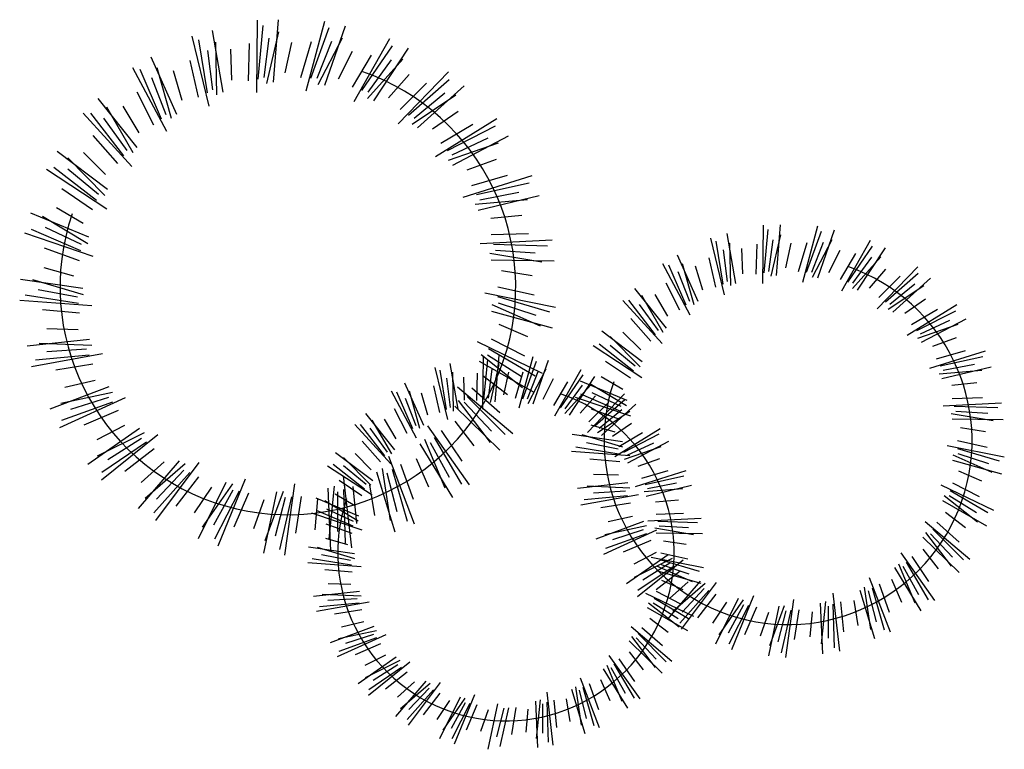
# Model space of a CAD drawing. Extents: x 20.41 to 27.17, y 9.68 to 14.69.
import ezdxf

# ---------------------------------------------------------------- set-up
doc = ezdxf.new("R2010")
doc.units = 0
doc.header["$MEASUREMENT"] = 0
doc.layers.get('0').update_dxf_attribs({"linetype": 'CONTINUOUS'})
doc.layers.add('DIBUJO', color=5, linetype='CONTINUOUS')

# ---------------------------------------------------------------- blocks, each defined once
blk = doc.blocks.new('ARBOL2')
for p, q in [((-1.7118, 3.1631), (-1.7061, 3.6595)), ((-1.5963, 3.2326), (-1.5613, 3.6629)), ((-1.3728, 3.1744), (-1.2438, 3.6538)), ((-1.9428, 3.1639), (-2.0159, 3.5894)), ((-1.702, 3.2548), (-1.6666, 3.6239)), ((-1.3405, 3.2608), (-1.2144, 3.6094)), ((-1.2436, 3.213), (-1.1027, 3.621)), ((-2.0374, 3.0678), (-2.1554, 3.5501)), ((-2.0507, 3.1591), (-2.1082, 3.5254)), ((-1.6598, 3.2656), (-1.6253, 3.5367)), ((-1.6414, 3.2254), (-1.559, 3.5783)), ((-1.289, 3.2172), (-1.1215, 3.5385)), ((-1.0416, 3.101), (-0.7974, 3.5333)), ((-2.0125, 3.18), (-2.0466, 3.4513)), ((-1.9846, 3.1457), (-1.9927, 3.508)), ((-1.8824, 3.2471), (-1.8898, 3.4606)), ((-1.8824, 3.2471), (-1.8898, 3.4606)), ((-1.8824, 3.2471), (-1.8898, 3.4606)), ((-1.7688, 3.2436), (-1.7606, 3.4993)), ((-1.7688, 3.2436), (-1.7606, 3.4993)), ((-1.7688, 3.2436), (-1.7606, 3.4993)), ((-1.7688, 3.2436), (-1.7606, 3.4993)), ((-1.5171, 3.2981), (-1.4712, 3.5068)), ((-1.5171, 3.2981), (-1.4712, 3.5068)), ((-1.5171, 3.2981), (-1.4712, 3.5068)), ((-1.4079, 3.2665), (-1.3365, 3.5121)), ((-1.4079, 3.2665), (-1.3365, 3.5121)), ((-1.4079, 3.2665), (-1.3365, 3.5121)), ((-1.4079, 3.2665), (-1.3365, 3.5121)), ((-1.2969, 3.2607), (-1.1961, 3.5148)), ((-0.9888, 3.1766), (-0.78, 3.483)), ((-0.9068, 3.1063), (-0.6689, 3.4664)), ((-2.2614, 3.0112), (-2.4379, 3.4051)), ((-1.1506, 3.2568), (-1.0542, 3.4475)), ((-1.1506, 3.2568), (-1.0542, 3.4475)), ((-1.1506, 3.2568), (-1.0542, 3.4475)), ((-1.0527, 3.1989), (-0.9224, 3.4191)), ((-1.0527, 3.1989), (-0.9224, 3.4191)), ((-1.0527, 3.1989), (-0.9224, 3.4191)), ((-1.0527, 3.1989), (-0.9224, 3.4191)), ((-0.9498, 3.1216), (-0.7077, 3.3912)), ((-0.9466, 3.1657), (-0.7858, 3.3867)), ((-2.3291, 2.8946), (-2.5633, 3.3324)), ((-2.3647, 2.9797), (-2.5115, 3.3202)), ((-2.2973, 2.9832), (-2.3952, 3.3321)), ((-2.1126, 3.1316), (-2.1683, 3.3813)), ((-2.1126, 3.1316), (-2.1683, 3.3813)), ((-2.1126, 3.1316), (-2.1683, 3.3813)), ((-2.1126, 3.1316), (-2.1683, 3.3813)), ((-2.3329, 3.0095), (-2.4333, 3.2637)), ((-2.2235, 3.1068), (-2.2838, 3.3118)), ((-2.2235, 3.1068), (-2.2838, 3.3118)), ((-2.2235, 3.1068), (-2.2838, 3.3118)), ((-0.8059, 3.1255), (-0.6651, 3.2863)), ((-0.8059, 3.1255), (-0.6651, 3.2863)), ((-0.8059, 3.1255), (-0.6651, 3.2863)), ((-0.7391, 2.9475), (-0.3951, 3.3055)), ((-0.6691, 3.0077), (-0.3907, 3.2525)), ((-0.7255, 3.0451), (-0.5445, 3.226)), ((-0.7255, 3.0451), (-0.5445, 3.226)), ((-0.7255, 3.0451), (-0.5445, 3.226)), ((-0.7255, 3.0451), (-0.5445, 3.226)), ((-0.6072, 2.9191), (-0.2872, 3.2088)), ((-2.5319, 2.7841), (-2.8009, 3.1217)), ((-2.4177, 2.9377), (-2.5338, 3.1657)), ((-2.4177, 2.9377), (-2.5338, 3.1657)), ((-2.4177, 2.9377), (-2.5338, 3.1657)), ((-2.4177, 2.9377), (-2.5338, 3.1657)), ((-0.645, 2.9447), (-0.3434, 3.1456)), ((-0.631, 2.9866), (-0.4202, 3.1607)), ((-2.5598, 2.748), (-2.7414, 3.0616)), ((-2.519, 2.8861), (-2.6284, 3.0696)), ((-2.519, 2.8861), (-2.6284, 3.0696)), ((-2.519, 2.8861), (-2.6284, 3.0696)), ((-2.5685, 2.6543), (-2.9042, 3.0201)), ((-2.6242, 2.7279), (-2.851, 3.0211)), ((-2.6007, 2.7646), (-2.7612, 2.9859)), ((-0.5046, 2.9127), (-0.3283, 3.0334)), ((-0.5046, 2.9127), (-0.3283, 3.0334)), ((-0.5046, 2.9127), (-0.3283, 3.0334)), ((-0.4842, 2.7237), (-0.062, 2.9849)), ((-0.4467, 2.8148), (-0.2265, 2.945)), ((-0.4467, 2.8148), (-0.2265, 2.945)), ((-0.4467, 2.8148), (-0.2265, 2.945)), ((-0.4467, 2.8148), (-0.2265, 2.945)), ((-0.4015, 2.7645), (-0.0709, 2.9324)), ((-2.6651, 2.674), (-2.8342, 2.866)), ((-2.6651, 2.674), (-2.8342, 2.866)), ((-2.6651, 2.674), (-2.8342, 2.866)), ((-2.6651, 2.674), (-2.8342, 2.866)), ((-0.3698, 2.7346), (-0.1223, 2.8508)), ((-0.3635, 2.6634), (0.0185, 2.8643)), ((-0.3938, 2.6975), (-0.0517, 2.8171)), ((-2.7375, 2.4968), (-3.082, 2.7569)), ((-2.7555, 2.4549), (-3.0094, 2.7135)), ((-2.7504, 2.5988), (-2.902, 2.7493)), ((-2.7504, 2.5988), (-2.902, 2.7493)), ((-2.7504, 2.5988), (-2.902, 2.7493)), ((-2.8129, 2.4194), (-3.1055, 2.6471)), ((-0.2658, 2.6316), (-0.065, 2.7047)), ((-0.2658, 2.6316), (-0.065, 2.7047)), ((-0.2658, 2.6316), (-0.065, 2.7047)), ((-2.7407, 2.362), (-3.1568, 2.6328)), ((-2.7993, 2.4608), (-3.0098, 2.6353)), ((-0.293, 2.4434), (0.1809, 2.5914)), ((-0.234, 2.5224), (0.0117, 2.5937)), ((-0.234, 2.5224), (0.0117, 2.5937)), ((-0.234, 2.5224), (0.0117, 2.5937)), ((-0.234, 2.5224), (0.0117, 2.5937)), ((-0.2027, 2.4625), (0.1592, 2.5428)), ((-2.8391, 2.3571), (-3.0507, 2.5009)), ((-2.8391, 2.3571), (-3.0507, 2.5009)), ((-2.8391, 2.3571), (-3.0507, 2.5009)), ((-2.8391, 2.3571), (-3.0507, 2.5009)), ((-0.1911, 2.3551), (0.2289, 2.4547)), ((-0.1794, 2.4256), (0.0891, 2.4766)), ((-2.903, 2.263), (-3.0873, 2.3711)), ((-2.903, 2.263), (-3.0873, 2.3711)), ((-2.903, 2.263), (-3.0873, 2.3711)), ((-2.903, 2.263), (-3.0873, 2.3711)), ((-0.212, 2.3957), (0.1491, 2.4264)), ((-2.8652, 2.1674), (-3.2635, 2.3337)), ((-2.8722, 2.1223), (-3.1824, 2.3097)), ((-0.1044, 2.3), (0.1083, 2.3208)), ((-0.1044, 2.3), (0.1083, 2.3208)), ((-0.1044, 2.3), (0.1083, 2.3208)), ((-2.9161, 2.1172), (-3.1633, 2.2338)), ((1.7652, 1.8495), (1.7698, 2.2504)), ((1.8585, 1.9057), (1.8868, 2.2531)), ((2.039, 1.8586), (2.1432, 2.2458)), ((-2.8347, 2.036), (-3.3051, 2.1949)), ((-2.9189, 2.0737), (-3.259, 2.2214)), ((-0.1007, 2.1863), (0.155, 2.1943)), ((-0.1007, 2.1863), (0.155, 2.1943)), ((-0.1007, 2.1863), (0.155, 2.1943)), ((-0.1007, 2.1863), (0.155, 2.1943)), ((1.5786, 1.8502), (1.5197, 2.1937)), ((1.7731, 1.9236), (1.8017, 2.2216)), ((1.8221, 1.8998), (1.8886, 2.1848)), ((2.0651, 1.9284), (2.1669, 2.21)), ((2.1433, 1.8898), (2.2572, 2.2193)), ((-0.1775, 2.1245), (0.3184, 2.15)), ((-0.0853, 2.1204), (0.2852, 2.1083)), ((1.5022, 1.7726), (1.407, 2.1621)), ((1.4915, 1.8463), (1.4451, 2.1421)), ((1.5449, 1.8355), (1.5384, 2.1281)), ((1.7192, 1.9145), (1.7258, 2.121)), ((1.7192, 1.9145), (1.7258, 2.121)), ((1.7192, 1.9145), (1.7258, 2.121)), ((1.7192, 1.9145), (1.7258, 2.121)), ((1.8072, 1.9323), (1.8351, 2.1512)), ((1.9225, 1.9586), (1.9595, 2.1271)), ((1.9225, 1.9586), (1.9595, 2.1271)), ((1.9225, 1.9586), (1.9595, 2.1271)), ((2.0106, 1.933), (2.0683, 2.1314)), ((2.0106, 1.933), (2.0683, 2.1314)), ((2.0106, 1.933), (2.0683, 2.1314)), ((2.0106, 1.933), (2.0683, 2.1314)), ((2.1003, 1.9283), (2.1817, 2.1335)), ((2.1066, 1.8932), (2.2419, 2.1527)), ((2.3065, 1.7993), (2.5037, 2.1485)), ((2.3491, 1.8604), (2.5177, 2.1078)), ((-2.9288, 2.0068), (-3.1695, 2.0935)), ((-2.9288, 2.0068), (-3.1695, 2.0935)), ((-2.9288, 2.0068), (-3.1695, 2.0935)), ((-2.9288, 2.0068), (-3.1695, 2.0935)), ((-0.1109, 2.058), (0.2465, 1.9981)), ((-0.0719, 2.079), (0.2009, 2.0616)), ((1.3214, 1.7269), (1.1788, 2.045)), ((1.5224, 1.8632), (1.4949, 2.0822)), ((1.6274, 1.9173), (1.6214, 2.0898)), ((1.6274, 1.9173), (1.6214, 2.0898)), ((1.6274, 1.9173), (1.6214, 2.0898)), ((2.2184, 1.9251), (2.2963, 2.0791)), ((2.2184, 1.9251), (2.2963, 2.0791)), ((2.2184, 1.9251), (2.2963, 2.0791)), ((2.2975, 1.8784), (2.4027, 2.0562)), ((2.2975, 1.8784), (2.4027, 2.0562)), ((2.2975, 1.8784), (2.4027, 2.0562)), ((2.2975, 1.8784), (2.4027, 2.0562)), ((2.3806, 1.816), (2.5761, 2.0337)), ((2.3832, 1.8516), (2.5131, 2.0301)), ((2.4153, 1.8036), (2.6075, 2.0944)), ((-0.1008, 2.0135), (0.3308, 2.0056)), ((1.2667, 1.6327), (1.0776, 1.9862)), ((1.238, 1.7014), (1.1194, 1.9764)), ((1.2923, 1.7042), (1.2133, 1.986)), ((1.352, 1.804), (1.3033, 1.9696)), ((1.352, 1.804), (1.3033, 1.9696)), ((1.352, 1.804), (1.3033, 1.9696)), ((1.4416, 1.8241), (1.3966, 2.0257)), ((1.4416, 1.8241), (1.3966, 2.0257)), ((1.4416, 1.8241), (1.3966, 2.0257)), ((1.4416, 1.8241), (1.3966, 2.0257)), ((2.5508, 1.6754), (2.8286, 1.9645)), ((-2.9673, 1.8998), (-3.1727, 1.9587)), ((-2.9673, 1.8998), (-3.1727, 1.9587)), ((-2.9673, 1.8998), (-3.1727, 1.9587)), ((-0.0305, 1.9386), (0.1807, 1.9059)), ((-0.0305, 1.9386), (0.1807, 1.9059)), ((-0.0305, 1.9386), (0.1807, 1.9059)), ((1.2637, 1.7255), (1.1826, 1.9308)), ((2.4968, 1.8192), (2.6105, 1.949)), ((2.4968, 1.8192), (2.6105, 1.949)), ((2.4968, 1.8192), (2.6105, 1.949)), ((2.5618, 1.7543), (2.7079, 1.9003)), ((2.5618, 1.7543), (2.7079, 1.9003)), ((2.5618, 1.7543), (2.7079, 1.9003)), ((2.5618, 1.7543), (2.7079, 1.9003)), ((2.6073, 1.724), (2.8322, 1.9217)), ((-2.9069, 1.8166), (-3.3341, 1.8786)), ((-2.9025, 1.7712), (-3.2495, 1.8755)), ((-0.0552, 1.8276), (0.1944, 1.7717)), ((-0.0552, 1.8276), (0.1944, 1.7717)), ((-0.0552, 1.8276), (0.1944, 1.7717)), ((-0.0552, 1.8276), (0.1944, 1.7717)), ((1.1951, 1.6675), (1.1014, 1.8516)), ((1.1951, 1.6675), (1.1014, 1.8516)), ((1.1951, 1.6675), (1.1014, 1.8516)), ((1.1951, 1.6675), (1.1014, 1.8516)), ((2.6267, 1.6731), (2.8703, 1.8354)), ((2.6381, 1.707), (2.8083, 1.8476)), ((2.6573, 1.6525), (2.9157, 1.8864)), ((-2.9357, 1.7125), (-3.3018, 1.771)), ((-2.9438, 1.7553), (-3.2122, 1.8068)), ((-0.1449, 1.7868), (0.3417, 1.6882)), ((-0.0567, 1.76), (0.2992, 1.6561)), ((1.1029, 1.5434), (0.8857, 1.8161)), ((1.0804, 1.5142), (0.9337, 1.7675)), ((1.1133, 1.6258), (1.025, 1.774)), ((1.1133, 1.6258), (1.025, 1.774)), ((1.1133, 1.6258), (1.025, 1.774)), ((-2.8447, 1.697), (-3.3399, 1.7338)), ((-0.097, 1.7059), (0.2343, 1.5589)), ((-0.054, 1.7165), (0.2059, 1.6318)), ((1.0733, 1.4386), (0.8022, 1.734)), ((1.0284, 1.498), (0.8452, 1.7349)), ((1.0473, 1.5277), (0.9177, 1.7064)), ((2.7401, 1.6473), (2.8825, 1.7447)), ((2.7401, 1.6473), (2.8825, 1.7447)), ((2.7401, 1.6473), (2.8825, 1.7447)), ((2.7566, 1.4946), (3.0976, 1.7056)), ((-2.9286, 1.6452), (-3.1833, 1.6694)), ((-2.9286, 1.6452), (-3.1833, 1.6694)), ((-2.9286, 1.6452), (-3.1833, 1.6694)), ((-2.9286, 1.6452), (-3.1833, 1.6694)), ((-0.0983, 1.6603), (0.3178, 1.5453)), ((2.7869, 1.5683), (2.9647, 1.6734)), ((2.7869, 1.5683), (2.9647, 1.6734)), ((2.7869, 1.5683), (2.9647, 1.6734)), ((2.7869, 1.5683), (2.9647, 1.6734)), ((2.8234, 1.5276), (3.0904, 1.6632)), ((-0.0488, 1.5702), (0.1476, 1.486)), ((-0.0488, 1.5702), (0.1476, 1.486)), ((-0.0488, 1.5702), (0.1476, 1.486)), ((0.9953, 1.4545), (0.8588, 1.6095)), ((0.9953, 1.4545), (0.8588, 1.6095)), ((0.9953, 1.4545), (0.8588, 1.6095)), ((0.9953, 1.4545), (0.8588, 1.6095)), ((2.8296, 1.4735), (3.1059, 1.5701)), ((2.849, 1.5035), (3.0489, 1.5973)), ((2.8541, 1.4459), (3.1626, 1.6082)), ((-2.9393, 1.532), (-3.1529, 1.538)), ((-2.9393, 1.532), (-3.1529, 1.538)), ((-2.9393, 1.532), (-3.1529, 1.538)), ((0.9369, 1.3114), (0.6587, 1.5215)), ((0.9265, 1.3938), (0.8041, 1.5154)), ((0.9265, 1.3938), (0.8041, 1.5154)), ((0.9265, 1.3938), (0.8041, 1.5154)), ((-2.8601, 1.4665), (-3.2893, 1.4203)), ((-2.8445, 1.4236), (-3.2066, 1.4383)), ((-0.1974, 1.4517), (0.2494, 1.2351)), ((-0.1003, 1.4689), (0.1276, 1.3527)), ((-0.1003, 1.4689), (0.1276, 1.3527)), ((-0.1003, 1.4689), (0.1276, 1.3527)), ((-0.1003, 1.4689), (0.1276, 1.3527)), ((0.9343, 1.2025), (0.5983, 1.4213)), ((0.876, 1.2489), (0.6397, 1.4328)), ((0.887, 1.2824), (0.717, 1.4232)), ((0.9223, 1.2776), (0.7173, 1.4864)), ((2.933, 1.4203), (3.0951, 1.4793)), ((2.933, 1.4203), (3.0951, 1.4793)), ((2.933, 1.4203), (3.0951, 1.4793)), ((-2.7701, 1.366), (-3.2589, 1.2786)), ((-2.8621, 1.3585), (-3.2312, 1.3241)), ((-2.8805, 1.398), (-3.1534, 1.381)), ((-0.171, 1.3614), (0.1133, 1.1366)), ((-0.1581, 0.9864), (-0.1539, 1.3529)), ((-0.1268, 1.3609), (0.1039, 1.2143)), ((-0.1185, 1.4037), (0.2003, 1.2146)), ((-0.0728, 1.0378), (-0.0469, 1.3553)), ((2.911, 1.2683), (3.2938, 1.3878)), ((2.9586, 1.3321), (3.1571, 1.3897)), ((2.9586, 1.3321), (3.1571, 1.3897)), ((2.9586, 1.3321), (3.1571, 1.3897)), ((2.9586, 1.3321), (3.1571, 1.3897)), ((-2.8385, 1.2951), (-3.0912, 1.2551)), ((-2.8385, 1.2951), (-3.0912, 1.2551)), ((-2.8385, 1.2951), (-3.0912, 1.2551)), ((-2.8385, 1.2951), (-3.0912, 1.2551)), ((-0.3286, 0.987), (-0.3825, 1.3011)), ((-0.1836, 1.3175), (0.1907, 1.1026)), ((-0.1509, 1.0541), (-0.1247, 1.3266)), ((-0.1061, 1.0324), (-0.0453, 1.2929)), ((0.0922, 0.9947), (0.1874, 1.3487)), ((0.116, 1.0585), (0.2091, 1.3159)), ((0.1875, 1.0233), (0.2916, 1.3244)), ((0.8548, 1.1986), (0.684, 1.3147)), ((0.8548, 1.1986), (0.684, 1.3147)), ((0.8548, 1.1986), (0.684, 1.3147)), ((0.8548, 1.1986), (0.684, 1.3147)), ((2.984, 1.2837), (3.2762, 1.3486)), ((3.0027, 1.2539), (3.2196, 1.2951)), ((-0.3984, 0.9161), (-0.4855, 1.2721)), ((-0.4083, 0.9835), (-0.4507, 1.2539)), ((-0.3595, 0.9736), (-0.3654, 1.241)), ((-0.2001, 1.0458), (-0.1941, 1.2346)), ((-0.2001, 1.0458), (-0.1941, 1.2346)), ((-0.2001, 1.0458), (-0.1941, 1.2346)), ((-0.2001, 1.0458), (-0.1941, 1.2346)), ((-0.1581, 1.2179), (0.0112, 1.0876)), ((-0.1581, 1.2179), (0.0112, 1.0876)), ((-0.1581, 1.2179), (0.0112, 1.0876)), ((-0.1197, 1.0621), (-0.0942, 1.2622)), ((-0.0144, 1.0861), (0.0195, 1.2402)), ((-0.0144, 1.0861), (0.0195, 1.2402)), ((-0.0144, 1.0861), (0.0195, 1.2402)), ((0.0663, 1.0627), (0.119, 1.2441)), ((0.0663, 1.0627), (0.119, 1.2441)), ((0.0663, 1.0627), (0.119, 1.2441)), ((0.0663, 1.0627), (0.119, 1.2441)), ((0.1482, 1.0585), (0.2226, 1.246)), ((0.154, 1.0263), (0.2776, 1.2636)), ((0.3367, 0.9406), (0.5169, 1.2597)), ((0.3756, 0.9964), (0.5298, 1.2226)), ((2.9765, 1.2297), (3.2681, 1.2546)), ((2.9933, 1.1969), (3.3325, 1.2774)), ((-2.8207, 1.1828), (-3.029, 1.1354)), ((-2.8207, 1.1828), (-3.029, 1.1354)), ((-2.8207, 1.1828), (-3.029, 1.1354)), ((-0.5638, 0.8743), (-0.6941, 1.1651)), ((-0.38, 0.9989), (-0.4052, 1.1991)), ((-0.284, 1.0484), (-0.2895, 1.206)), ((-0.284, 1.0484), (-0.2895, 1.206)), ((-0.284, 1.0484), (-0.2895, 1.206)), ((0.2562, 1.0556), (0.3273, 1.1963)), ((0.2562, 1.0556), (0.3273, 1.1963)), ((0.2562, 1.0556), (0.3273, 1.1963)), ((0.3285, 1.0129), (0.4246, 1.1754)), ((0.3285, 1.0129), (0.4246, 1.1754)), ((0.3285, 1.0129), (0.4246, 1.1754)), ((0.3285, 1.0129), (0.4246, 1.1754)), ((0.4044, 0.9558), (0.5832, 1.1548)), ((0.4068, 0.9883), (0.5255, 1.1515)), ((0.4361, 0.9445), (0.6118, 1.2103)), ((0.8338, 1.0454), (0.5121, 1.1797)), ((0.8281, 1.009), (0.5776, 1.1603)), ((0.8032, 1.1226), (0.6544, 1.2099)), ((0.8032, 1.1226), (0.6544, 1.2099)), ((0.8032, 1.1226), (0.6544, 1.2099)), ((0.8032, 1.1226), (0.6544, 1.2099)), ((3.0634, 1.1525), (3.2351, 1.1693)), ((3.0634, 1.1525), (3.2351, 1.1693)), ((3.0634, 1.1525), (3.2351, 1.1693)), ((-2.7277, 1.139), (-3.1319, 0.9875)), ((-2.7019, 1.1013), (-3.0563, 1.0255)), ((-0.6138, 0.7882), (-0.7866, 1.1114)), ((-0.64, 0.8511), (-0.7484, 1.1024)), ((-0.5903, 0.8536), (-0.6626, 1.1112)), ((-0.5358, 0.9449), (-0.5803, 1.0962)), ((-0.5358, 0.9449), (-0.5803, 1.0962)), ((-0.5358, 0.9449), (-0.5803, 1.0962)), ((-0.4539, 0.9632), (-0.495, 1.1475)), ((-0.4539, 0.9632), (-0.495, 1.1475)), ((-0.4539, 0.9632), (-0.495, 1.1475)), ((-0.4539, 0.9632), (-0.495, 1.1475)), ((-0.3315, 1.1401), (0.0474, 0.8192)), ((-0.2332, 1.1326), (-0.0414, 0.9634)), ((-0.2332, 1.1326), (-0.0414, 0.9634)), ((-0.2332, 1.1326), (-0.0414, 0.9634)), ((-0.2332, 1.1326), (-0.0414, 0.9634)), ((0.7904, 0.9698), (0.5157, 1.089)), ((0.56, 0.8273), (0.8139, 1.0916)), ((0.7927, 1.0049), (0.593, 1.099)), ((-2.6156, 1.0641), (-3.0672, 0.8578)), ((-2.7028, 1.0339), (-3.0517, 0.9088)), ((-2.7304, 1.0675), (-2.9905, 0.9833)), ((-0.6165, 0.873), (-0.6907, 1.0607)), ((-0.3285, 1.0461), (-0.109, 0.7577)), ((-0.2857, 1.0347), (-0.0988, 0.8352)), ((-0.2671, 1.074), (-0.0053, 0.8115)), ((0.8584, 0.9393), (0.4785, 1.0676)), ((0.5107, 0.9587), (0.6146, 1.0773)), ((0.5107, 0.9587), (0.6146, 1.0773)), ((0.5107, 0.9587), (0.6146, 1.0773)), ((0.57, 0.8994), (0.7036, 1.0328)), ((0.57, 0.8994), (0.7036, 1.0328)), ((0.57, 0.8994), (0.7036, 1.0328)), ((0.57, 0.8994), (0.7036, 1.0328)), ((0.6116, 0.8717), (0.8172, 1.0524)), ((0.6573, 0.8063), (0.8936, 1.0201)), ((3.0043, 1.0107), (3.4048, 1.0313)), ((3.0663, 1.0607), (3.2728, 1.0671)), ((3.0663, 1.0607), (3.2728, 1.0671)), ((3.0663, 1.0607), (3.2728, 1.0671)), ((3.0663, 1.0607), (3.2728, 1.0671)), ((-2.6641, 0.9783), (-2.899, 0.8768)), ((-2.6641, 0.9783), (-2.899, 0.8768)), ((-2.6641, 0.9783), (-2.899, 0.8768)), ((-2.6641, 0.9783), (-2.899, 0.8768)), ((-0.7635, 0.7066), (-0.962, 0.9559)), ((-0.6792, 0.8201), (-0.7649, 0.9883)), ((-0.6792, 0.8201), (-0.7649, 0.9883)), ((-0.6792, 0.8201), (-0.7649, 0.9883)), ((-0.6792, 0.8201), (-0.7649, 0.9883)), ((-0.3516, 1.0067), (-0.0424, 0.7055)), ((0.7824, 0.9157), (0.588, 0.9857)), ((0.7824, 0.9157), (0.588, 0.9857)), ((0.7824, 0.9157), (0.588, 0.9857)), ((0.7824, 0.9157), (0.588, 0.9857)), ((0.6294, 0.8252), (0.852, 0.9735)), ((0.6398, 0.8561), (0.7954, 0.9846)), ((3.0581, 0.9571), (3.3467, 0.9086)), ((3.0788, 1.0075), (3.378, 0.9977)), ((3.0896, 0.974), (3.3099, 0.9599)), ((-0.7905, 0.6108), (-1.0383, 0.8809)), ((-0.8316, 0.6652), (-0.999, 0.8816)), ((-0.784, 0.68), (-0.9181, 0.9115)), ((-0.754, 0.7819), (-0.8347, 0.9174)), ((-0.754, 0.7819), (-0.8347, 0.9174)), ((-0.754, 0.7819), (-0.8347, 0.9174)), ((-0.3516, 0.9039), (-0.2201, 0.7356)), ((-0.3516, 0.9039), (-0.2201, 0.7356)), ((-0.3516, 0.9039), (-0.2201, 0.7356)), ((0.733, 0.8016), (0.8632, 0.8907)), ((0.733, 0.8016), (0.8632, 0.8907)), ((0.733, 0.8016), (0.8632, 0.8907)), ((3.0662, 0.9211), (3.4148, 0.9147)), ((-2.518, 0.8547), (-2.8718, 0.6075)), ((-2.619, 0.874), (-2.809, 0.7763)), ((-2.619, 0.874), (-2.809, 0.7763)), ((-2.619, 0.874), (-2.809, 0.7763)), ((-2.4837, 0.8246), (-2.8081, 0.6631)), ((-0.8143, 0.6923), (-0.9328, 0.8556)), ((-0.539, 0.8716), (-0.2517, 0.4666)), ((-0.4456, 0.84), (-0.3019, 0.6284)), ((-0.4456, 0.84), (-0.3019, 0.6284)), ((-0.4456, 0.84), (-0.3019, 0.6284)), ((-0.4456, 0.84), (-0.3019, 0.6284)), ((0.8001, 0.7621), (0.4551, 0.8122)), ((0.7513, 0.8293), (0.5854, 0.8769)), ((0.7513, 0.8293), (0.5854, 0.8769)), ((0.7513, 0.8293), (0.5854, 0.8769)), ((0.7481, 0.662), (1.0598, 0.8549)), ((0.7758, 0.7293), (0.9384, 0.8254)), ((0.7758, 0.7293), (0.9384, 0.8254)), ((0.7758, 0.7293), (0.9384, 0.8254)), ((0.7758, 0.7293), (0.9384, 0.8254)), ((0.8092, 0.6922), (1.0532, 0.8161)), ((3.1231, 0.8606), (3.2936, 0.8342)), ((3.1231, 0.8606), (3.2936, 0.8342)), ((3.1231, 0.8606), (3.2936, 0.8342)), ((-2.3908, 0.81), (-2.7769, 0.498)), ((-2.4677, 0.7591), (-2.7746, 0.5511)), ((-2.5029, 0.7848), (-2.7338, 0.6385)), ((-0.8618, 0.6254), (-0.9866, 0.7671)), ((-0.8618, 0.6254), (-0.9866, 0.7671)), ((-0.8618, 0.6254), (-0.9866, 0.7671)), ((-0.8618, 0.6254), (-0.9866, 0.7671)), ((-0.5915, 0.7475), (-0.367, 0.3788)), ((-0.5594, 0.7798), (-0.4185, 0.4459)), ((-0.5208, 0.7581), (-0.3893, 0.5185)), ((-0.493, 0.7916), (-0.3047, 0.4723)), ((0.8036, 0.7255), (0.5234, 0.8097)), ((0.7703, 0.7126), (0.5535, 0.7542)), ((0.8326, 0.6701), (1.0152, 0.7559)), ((0.8372, 0.6175), (1.1192, 0.7659)), ((3.1031, 0.771), (3.3047, 0.7259)), ((3.1031, 0.771), (3.3047, 0.7259)), ((3.1031, 0.771), (3.3047, 0.7259)), ((3.1031, 0.771), (3.3047, 0.7259)), ((-2.4165, 0.7149), (-2.6187, 0.5581)), ((-2.4165, 0.7149), (-2.6187, 0.5581)), ((-2.4165, 0.7149), (-2.6187, 0.5581)), ((-2.4165, 0.7149), (-2.6187, 0.5581)), ((-0.9152, 0.4946), (-1.1695, 0.6866)), ((-0.9247, 0.5699), (-1.0366, 0.681)), ((-0.9247, 0.5699), (-1.0366, 0.681)), ((-0.9247, 0.5699), (-1.0366, 0.681)), ((0.8503, 0.6655), (0.4504, 0.6952)), ((0.7768, 0.678), (0.4812, 0.7253)), ((0.8148, 0.6427), (1.0674, 0.731)), ((3.0306, 0.738), (3.4236, 0.6584)), ((3.1019, 0.7164), (3.3893, 0.6324)), ((3.104, 0.6812), (3.3139, 0.6129)), ((-2.2442, 0.6315), (-2.5254, 0.304)), ((-2.3468, 0.6251), (-2.5065, 0.4832)), ((-2.3468, 0.6251), (-2.5065, 0.4832)), ((-2.3468, 0.6251), (-2.5065, 0.4832)), ((-2.2035, 0.6109), (-2.4775, 0.3738)), ((-2.1098, 0.6199), (-2.4063, 0.2216)), ((-0.9285, 0.4636), (-1.1159, 0.6545)), ((-0.8066, 0.6632), (-0.6291, 0.1995)), ((-0.7241, 0.6094), (-0.6375, 0.3686)), ((-0.7241, 0.6094), (-0.6375, 0.3686)), ((-0.7241, 0.6094), (-0.6375, 0.3686)), ((-0.7241, 0.6094), (-0.6375, 0.3686)), ((-0.6171, 0.6479), (-0.5316, 0.4521)), ((-0.6171, 0.6479), (-0.5316, 0.4521)), ((-0.6171, 0.6479), (-0.5316, 0.4521)), ((0.7825, 0.6237), (0.5768, 0.6432)), ((0.7825, 0.6237), (0.5768, 0.6432)), ((0.7825, 0.6237), (0.5768, 0.6432)), ((0.7825, 0.6237), (0.5768, 0.6432)), ((0.9094, 0.5941), (1.0576, 0.648)), ((0.9094, 0.5941), (1.0576, 0.648)), ((0.9094, 0.5941), (1.0576, 0.648)), ((3.0683, 0.6359), (3.4043, 0.543)), ((3.0694, 0.6727), (3.3369, 0.554)), ((-2.1717, 0.5514), (-2.4173, 0.2737)), ((-2.2122, 0.5675), (-2.3995, 0.3684)), ((-0.9176, 0.3951), (-1.2248, 0.595)), ((-0.9709, 0.4375), (-1.1869, 0.6055)), ((-0.9609, 0.468), (-1.1162, 0.5968)), ((-0.8884, 0.556), (-0.7626, 0.1431)), ((-0.8492, 0.5794), (-0.7958, 0.2209)), ((-0.8173, 0.5488), (-0.7495, 0.284)), ((-0.782, 0.5743), (-0.679, 0.2182)), ((0.8893, 0.4552), (1.2391, 0.5644)), ((0.9328, 0.5135), (1.1142, 0.5661)), ((0.9328, 0.5135), (1.1142, 0.5661)), ((0.9328, 0.5135), (1.1142, 0.5661)), ((0.9328, 0.5135), (1.1142, 0.5661)), ((3.1083, 0.5631), (3.2669, 0.4951)), ((3.1083, 0.5631), (3.2669, 0.4951)), ((3.1083, 0.5631), (3.2669, 0.4951)), ((-2.1111, 0.5213), (-2.268, 0.3192)), ((-2.1111, 0.5213), (-2.268, 0.3192)), ((-2.1111, 0.5213), (-2.268, 0.3192)), ((-2.1111, 0.5213), (-2.268, 0.3192)), ((-1.9235, 0.4834), (-2.1144, 0.0963)), ((-1.8789, 0.4736), (-2.0854, 0.1757)), ((-1.7904, 0.5055), (-1.9785, 0.046)), ((-1.4527, 0.4742), (-1.5205, -0.0176)), ((-0.9902, 0.3914), (-1.1464, 0.4976)), ((-0.9902, 0.3914), (-1.1464, 0.4976)), ((-0.9902, 0.3914), (-1.1464, 0.4976)), ((-0.9902, 0.3914), (-1.1464, 0.4976)), ((-1.1177, 0.5279), (-1.0611, 0.0347)), ((0.8379, 0.4794), (0.4913, 0.4421)), ((0.7739, 0.5323), (0.6014, 0.5371)), ((0.7739, 0.5323), (0.6014, 0.5371)), ((0.7739, 0.5323), (0.6014, 0.5371)), ((0.9559, 0.4692), (1.2231, 0.5285)), ((0.9731, 0.442), (1.1713, 0.4797)), ((3.0666, 0.4813), (3.2507, 0.3874)), ((3.0666, 0.4813), (3.2507, 0.3874)), ((3.0666, 0.4813), (3.2507, 0.3874)), ((3.0666, 0.4813), (3.2507, 0.3874)), ((-2.0212, 0.4516), (-2.1407, 0.2745)), ((-2.0212, 0.4516), (-2.1407, 0.2745)), ((-2.0212, 0.4516), (-2.1407, 0.2745)), ((-1.8766, 0.4294), (-2.0084, 0.19)), ((-1.8333, 0.4239), (-2.0021, 0.0938)), ((-1.7671, 0.4098), (-1.8688, 0.175)), ((-1.7671, 0.4098), (-1.8688, 0.175)), ((-1.7671, 0.4098), (-1.8688, 0.175)), ((-1.7671, 0.4098), (-1.8688, 0.175)), ((-1.576, 0.4197), (-1.6647, -0.0027)), ((-1.5304, 0.4213), (-1.6563, 0.0814)), ((-1.2236, 0.4444), (-1.2045, 0.0132)), ((-1.1798, 0.4573), (-1.2172, 0.0968)), ((-1.1565, 0.4197), (-1.1567, 0.1464)), ((-1.1159, 0.4357), (-1.1048, 0.0651)), ((-1.0511, 0.4552), (-1.0272, 0.2005)), ((-1.0511, 0.4552), (-1.0272, 0.2005)), ((-1.0511, 0.4552), (-1.0272, 0.2005)), ((-1.0511, 0.4552), (-1.0272, 0.2005)), ((-0.938, 0.466), (-0.9038, 0.2551)), ((-0.938, 0.466), (-0.9038, 0.2551)), ((-0.938, 0.466), (-0.9038, 0.2551)), ((0.8504, 0.4447), (0.558, 0.4566)), ((0.8214, 0.424), (0.601, 0.4103)), ((0.9491, 0.4199), (1.2156, 0.4426)), ((0.9645, 0.3899), (1.2745, 0.4635)), ((2.9882, 0.4674), (3.3491, 0.2925)), ((3.0519, 0.4286), (3.3094, 0.2759)), ((-1.6628, 0.3646), (-1.7345, 0.1634)), ((-1.6628, 0.3646), (-1.7345, 0.1634)), ((-1.6628, 0.3646), (-1.7345, 0.1634)), ((-1.5171, 0.3791), (-1.5853, 0.1144)), ((-1.4739, 0.3844), (-1.5553, 0.0228)), ((-1.4063, 0.3873), (-1.4464, 0.1346)), ((-1.4063, 0.3873), (-1.4464, 0.1346)), ((-1.4063, 0.3873), (-1.4464, 0.1346)), ((-1.4063, 0.3873), (-1.4464, 0.1346)), ((-1.294, 0.3695), (-1.3134, 0.1568)), ((-1.294, 0.3695), (-1.3134, 0.1568)), ((-1.294, 0.3695), (-1.3134, 0.1568)), ((-1.0095, 0.2514), (-1.3035, 0.3742)), ((-1.0146, 0.2181), (-1.2436, 0.3564)), ((-1.0374, 0.322), (-1.1734, 0.4018)), ((-1.0374, 0.322), (-1.1734, 0.4018)), ((-1.0374, 0.322), (-1.1734, 0.4018)), ((-1.0374, 0.322), (-1.1734, 0.4018)), ((0.9105, 0.3982), (0.5158, 0.3276)), ((0.8363, 0.3921), (0.5382, 0.3644)), ((0.8553, 0.3409), (0.6512, 0.3087)), ((0.8553, 0.3409), (0.6512, 0.3087)), ((0.8553, 0.3409), (0.6512, 0.3087)), ((0.8553, 0.3409), (0.6512, 0.3087)), ((1.0285, 0.3493), (1.1855, 0.3647)), ((1.0285, 0.3493), (1.1855, 0.3647)), ((1.0285, 0.3493), (1.1855, 0.3647)), ((2.9993, 0.359), (3.3017, 0.1855)), ((3.0095, 0.3944), (3.2391, 0.2129)), ((3.0452, 0.3941), (3.2315, 0.2757)), ((-0.987, 0.1545), (-1.3342, 0.2717)), ((-1.0492, 0.1823), (-1.3002, 0.2913)), ((-1.0471, 0.2144), (-1.2296, 0.3004)), ((1.0312, 0.2654), (1.2199, 0.2713)), ((1.0312, 0.2654), (1.2199, 0.2713)), ((1.0312, 0.2654), (1.2199, 0.2713)), ((1.0312, 0.2654), (1.2199, 0.2713)), ((3.02, 0.2786), (3.1567, 0.1733)), ((3.02, 0.2786), (3.1567, 0.1733)), ((3.02, 0.2786), (3.1567, 0.1733)), ((0.9448, 0.2149), (0.6184, 0.0925)), ((0.8697, 0.2502), (0.7014, 0.212)), ((0.8697, 0.2502), (0.7014, 0.212)), ((0.8697, 0.2502), (0.7014, 0.212)), ((0.9745, 0.2197), (1.3406, 0.2385)), ((1.0426, 0.2167), (1.3161, 0.2078)), ((2.8799, 0.2157), (3.1859, -0.0434)), ((2.9593, 0.2097), (3.1142, 0.0731)), ((2.9593, 0.2097), (3.1142, 0.0731)), ((2.9593, 0.2097), (3.1142, 0.0731)), ((2.9593, 0.2097), (3.1142, 0.0731)), ((-1.0565, 0.1329), (-1.2341, 0.1969)), ((-1.0565, 0.1329), (-1.2341, 0.1969)), ((-1.0565, 0.1329), (-1.2341, 0.1969)), ((-1.0565, 0.1329), (-1.2341, 0.1969)), ((1.0354, 0.1544), (0.6706, -0.0122)), ((0.9656, 0.1844), (0.6794, 0.1232)), ((0.9426, 0.1572), (0.7326, 0.0891)), ((1.0237, 0.1707), (1.2875, 0.1264)), ((1.0311, 0.1378), (1.3497, 0.132)), ((1.0525, 0.1861), (1.2538, 0.1733)), ((2.8824, 0.1398), (3.0596, -0.0931)), ((2.9319, 0.1624), (3.1434, -0.0496)), ((-1.0849, 0.0539), (-1.2365, 0.0974)), ((-1.0849, 0.0539), (-1.2365, 0.0974)), ((-1.0849, 0.0539), (-1.2365, 0.0974)), ((0.9649, 0.13), (0.6831, 0.029)), ((0.9961, 0.0851), (0.8065, 0.0031)), ((0.9961, 0.0851), (0.8065, 0.0031)), ((0.9961, 0.0851), (0.8065, 0.0031)), ((0.9961, 0.0851), (0.8065, 0.0031)), ((1.0831, 0.0825), (1.2389, 0.0584)), ((1.0831, 0.0825), (1.2389, 0.0584)), ((1.0831, 0.0825), (1.2389, 0.0584)), ((2.8637, 0.108), (3.1134, -0.1352)), ((2.9169, 0.1306), (3.0679, -0.0304)), ((-1.0403, -0.0075), (-1.3556, 0.0382)), ((-1.037, -0.041), (-1.2932, 0.036)), ((1.0326, 0.0008), (0.8791, -0.078)), ((1.0326, 0.0008), (0.8791, -0.078)), ((1.0326, 0.0008), (0.8791, -0.078)), ((1.0648, 0.0006), (1.2491, -0.0407)), ((1.0648, 0.0006), (1.2491, -0.0407)), ((1.0648, 0.0006), (1.2491, -0.0407)), ((1.0648, 0.0006), (1.2491, -0.0407)), ((2.8637, 0.025), (2.9699, -0.1109)), ((2.8637, 0.025), (2.9699, -0.1109)), ((2.8637, 0.025), (2.9699, -0.1109)), ((-1.0615, -0.0844), (-1.3318, -0.0412)), ((-1.0675, -0.0528), (-1.2657, -0.0148)), ((1.1142, -0.0147), (0.8284, -0.2144)), ((1.1419, -0.039), (0.8799, -0.1695)), ((1.2169, -0.0508), (0.905, -0.3028)), ((0.9986, -0.0295), (1.3578, -0.1023)), ((1.0637, -0.0493), (1.3264, -0.1261)), ((2.7124, -0.001), (2.9443, -0.3281)), ((2.7495, -0.0656), (2.9016, -0.3236)), ((2.7878, -0.0266), (2.9039, -0.1975)), ((2.7878, -0.0266), (2.9039, -0.1975)), ((2.7878, -0.0266), (2.9039, -0.1975)), ((2.7878, -0.0266), (2.9039, -0.1975)), ((-0.9944, -0.0959), (-1.3599, -0.0686)), ((-1.0563, -0.1341), (-1.2443, -0.1162)), ((-1.0563, -0.1341), (-1.2443, -0.1162)), ((-1.0563, -0.1341), (-1.2443, -0.1162)), ((-1.0563, -0.1341), (-1.2443, -0.1162)), ((1.1548, -0.0919), (0.9069, -0.2599)), ((1.1264, -0.0712), (0.9399, -0.1893)), ((1.1961, -0.1276), (1.0328, -0.2542)), ((1.1961, -0.1276), (1.0328, -0.2542)), ((1.1961, -0.1276), (1.0328, -0.2542)), ((1.1961, -0.1276), (1.0328, -0.2542)), ((1.033, -0.1229), (1.3401, -0.2078)), ((1.034, -0.0893), (1.2785, -0.1978)), ((1.0657, -0.0814), (1.2575, -0.144)), ((2.6699, -0.1013), (2.8513, -0.399)), ((2.6959, -0.0752), (2.8097, -0.3449)), ((2.727, -0.0927), (2.8332, -0.2862)), ((1.0696, -0.1894), (1.2145, -0.2516)), ((1.0696, -0.1894), (1.2145, -0.2516)), ((1.0696, -0.1894), (1.2145, -0.2516)), ((1.3353, -0.195), (1.1082, -0.4594)), ((1.2524, -0.2002), (1.1234, -0.3147)), ((1.2524, -0.2002), (1.1234, -0.3147)), ((1.2524, -0.2002), (1.1234, -0.3147)), ((2.4962, -0.1694), (2.6396, -0.5438)), ((2.6493, -0.1817), (2.7183, -0.3398)), ((2.6493, -0.1817), (2.7183, -0.3398)), ((2.6493, -0.1817), (2.7183, -0.3398)), ((-1.0057, -0.266), (-1.3225, -0.3001)), ((-1.0642, -0.2176), (-1.2218, -0.2132)), ((-1.0642, -0.2176), (-1.2218, -0.2132)), ((-1.0642, -0.2176), (-1.2218, -0.2132)), ((1.0315, -0.2642), (1.1997, -0.35)), ((1.0315, -0.2642), (1.1997, -0.35)), ((1.0315, -0.2642), (1.1997, -0.35)), ((1.0315, -0.2642), (1.1997, -0.35)), ((1.3682, -0.2116), (1.1469, -0.4031)), ((1.3938, -0.2597), (1.1955, -0.484)), ((1.4438, -0.2044), (1.2044, -0.526)), ((1.3611, -0.2466), (1.2099, -0.4074)), ((2.4302, -0.2559), (2.5318, -0.5894)), ((2.4618, -0.2371), (2.5049, -0.5266)), ((2.4876, -0.2618), (2.5424, -0.4756)), ((2.5161, -0.2412), (2.5993, -0.5288)), ((2.5629, -0.2129), (2.6328, -0.4073)), ((2.5629, -0.2129), (2.6328, -0.4073)), ((2.5629, -0.2129), (2.6328, -0.4073)), ((2.5629, -0.2129), (2.6328, -0.4073)), ((-0.9942, -0.2976), (-1.2615, -0.2868)), ((-1.0208, -0.3166), (-1.2222, -0.3291)), ((0.9599, -0.2769), (1.2897, -0.4368)), ((1.018, -0.3123), (1.2534, -0.452)), ((1.4428, -0.284), (1.3161, -0.4472)), ((1.4428, -0.284), (1.3161, -0.4472)), ((1.4428, -0.284), (1.3161, -0.4472)), ((1.4428, -0.284), (1.3161, -0.4472)), ((1.5943, -0.3146), (1.4401, -0.6272)), ((1.6303, -0.3225), (1.4635, -0.563)), ((1.7017, -0.2967), (1.5498, -0.6678)), ((1.9745, -0.322), (1.9197, -0.7192)), ((2.1948, -0.3357), (2.1646, -0.6268)), ((2.245, -0.2786), (2.2907, -0.677)), ((2.2988, -0.3373), (2.3181, -0.543)), ((2.2988, -0.3373), (2.3181, -0.543)), ((2.2988, -0.3373), (2.3181, -0.543)), ((2.2988, -0.3373), (2.3181, -0.543)), ((2.3902, -0.3287), (2.4177, -0.499)), ((2.3902, -0.3287), (2.4177, -0.499)), ((2.3902, -0.3287), (2.4177, -0.499)), ((-0.9393, -0.3401), (-1.3001, -0.4047)), ((-1.0072, -0.3457), (-1.2797, -0.3711)), ((-0.9898, -0.3925), (-1.1763, -0.422)), ((-0.9898, -0.3925), (-1.1763, -0.422)), ((-0.9898, -0.3925), (-1.1763, -0.422)), ((-0.9898, -0.3925), (-1.1763, -0.422)), ((0.97, -0.376), (1.2463, -0.5346)), ((0.9793, -0.3436), (1.1892, -0.5095)), ((1.0119, -0.3439), (1.1822, -0.4522)), ((1.5153, -0.3402), (1.4188, -0.4833)), ((1.5153, -0.3402), (1.4188, -0.4833)), ((1.5153, -0.3402), (1.4188, -0.4833)), ((1.6322, -0.3582), (1.5257, -0.5515)), ((1.6671, -0.3627), (1.5308, -0.6292)), ((1.7205, -0.374), (1.6384, -0.5636)), ((1.7205, -0.374), (1.6384, -0.5636)), ((1.7205, -0.374), (1.6384, -0.5636)), ((1.7205, -0.374), (1.6384, -0.5636)), ((1.8749, -0.366), (1.8033, -0.7072)), ((1.9117, -0.3648), (1.8101, -0.6392)), ((1.9224, -0.3988), (1.8674, -0.6126)), ((1.9574, -0.3945), (1.8916, -0.6866)), ((2.012, -0.3922), (1.9796, -0.5963)), ((2.012, -0.3922), (1.9796, -0.5963)), ((2.012, -0.3922), (1.9796, -0.5963)), ((2.012, -0.3922), (1.9796, -0.5963)), ((2.1595, -0.346), (2.175, -0.6943)), ((2.2137, -0.366), (2.2135, -0.5868)), ((2.2464, -0.3531), (2.2554, -0.6524)), ((0.9889, -0.4495), (1.1138, -0.5457)), ((0.9889, -0.4495), (1.1138, -0.5457)), ((0.9889, -0.4495), (1.1138, -0.5457)), ((1.8048, -0.4105), (1.7469, -0.573)), ((1.8048, -0.4105), (1.7469, -0.573)), ((1.8048, -0.4105), (1.7469, -0.573)), ((2.1027, -0.4065), (2.087, -0.5784)), ((2.1027, -0.4065), (2.087, -0.5784)), ((2.1027, -0.4065), (2.087, -0.5784)), ((-0.908, -0.5077), (-1.2064, -0.6196)), ((-0.889, -0.5355), (-1.1506, -0.5915)), ((-0.9766, -0.4754), (-1.1304, -0.5104)), ((-0.9766, -0.4754), (-1.1304, -0.5104)), ((-0.9766, -0.4754), (-1.1304, -0.5104)), ((0.8608, -0.5069), (1.1405, -0.7438)), ((0.9334, -0.5124), (1.075, -0.6374)), ((0.9334, -0.5124), (1.075, -0.6374)), ((0.9334, -0.5124), (1.075, -0.6374)), ((0.9334, -0.5124), (1.075, -0.6374)), ((-0.8252, -0.5631), (-1.1586, -0.7153)), ((-0.8896, -0.5853), (-1.1472, -0.6777)), ((-0.91, -0.5605), (-1.102, -0.6227)), ((0.846, -0.6054), (1.0742, -0.8278)), ((0.8631, -0.5763), (1.0251, -0.7892)), ((0.8946, -0.5848), (1.0326, -0.732)), ((0.9084, -0.5557), (1.1016, -0.7495)), ((-0.8611, -0.6264), (-1.0344, -0.7013)), ((-0.8611, -0.6264), (-1.0344, -0.7013)), ((-0.8611, -0.6264), (-1.0344, -0.7013)), ((-0.8611, -0.6264), (-1.0344, -0.7013)), ((-0.7532, -0.7176), (-1.0144, -0.9001)), ((-0.8277, -0.7034), (-0.968, -0.7755)), ((-0.8277, -0.7034), (-0.968, -0.7755)), ((-0.8277, -0.7034), (-0.968, -0.7755)), ((-0.7279, -0.7398), (-0.9673, -0.8591)), ((0.7077, -0.7051), (0.9197, -1.0041)), ((0.7766, -0.7285), (0.8827, -0.8847)), ((0.7766, -0.7285), (0.8827, -0.8847)), ((0.7766, -0.7285), (0.8827, -0.8847)), ((0.7766, -0.7285), (0.8827, -0.8847)), ((0.846, -0.6813), (0.9431, -0.8055)), ((0.846, -0.6813), (0.9431, -0.8055)), ((0.846, -0.6813), (0.9431, -0.8055)), ((-0.6593, -0.7506), (-0.9443, -0.9809)), ((-0.7161, -0.7882), (-0.9426, -0.9417)), ((-0.742, -0.7692), (-0.9125, -0.8772)), ((0.6689, -0.7968), (0.8346, -1.0689)), ((0.6926, -0.7729), (0.7966, -1.0194)), ((0.7211, -0.7889), (0.8182, -0.9658)), ((0.7417, -0.7641), (0.8806, -0.9999)), ((-0.6783, -0.8208), (-0.8275, -0.9365)), ((-0.6783, -0.8208), (-0.8275, -0.9365)), ((-0.6783, -0.8208), (-0.8275, -0.9365)), ((-0.6783, -0.8208), (-0.8275, -0.9365)), ((0.5101, -0.8589), (0.6411, -1.2012)), ((0.65, -0.8703), (0.7131, -1.0148)), ((0.65, -0.8703), (0.7131, -1.0148)), ((0.65, -0.8703), (0.7131, -1.0148)), ((-0.5511, -0.8824), (-0.7587, -1.1241)), ((-0.6268, -0.8871), (-0.7447, -0.9918)), ((-0.6268, -0.8871), (-0.7447, -0.9918)), ((-0.6268, -0.8871), (-0.7447, -0.9918)), ((-0.521, -0.8976), (-0.7233, -1.0726)), ((-0.4976, -0.9415), (-0.6788, -1.1465)), ((-0.4519, -0.891), (-0.6707, -1.185)), ((-0.5274, -0.9296), (-0.6657, -1.0766)), ((0.4497, -0.9381), (0.5426, -1.2429)), ((0.4787, -0.9209), (0.5181, -1.1854)), ((0.5023, -0.9434), (0.5523, -1.1389)), ((0.5283, -0.9246), (0.6043, -1.1875)), ((0.5711, -0.8987), (0.635, -1.0764)), ((0.5711, -0.8987), (0.635, -1.0764)), ((0.5711, -0.8987), (0.635, -1.0764)), ((0.5711, -0.8987), (0.635, -1.0764)), ((-0.4528, -0.9637), (-0.5686, -1.1129)), ((-0.4528, -0.9637), (-0.5686, -1.1129)), ((-0.4528, -0.9637), (-0.5686, -1.1129)), ((-0.4528, -0.9637), (-0.5686, -1.1129)), ((-0.3143, -0.9917), (-0.4553, -1.2774)), ((-0.2814, -0.9989), (-0.4338, -1.2188)), ((-0.2161, -0.9753), (-0.3549, -1.3145)), ((0.2346, -1.011), (0.207, -1.277)), ((0.2805, -0.9588), (0.3222, -1.3229)), ((0.3296, -1.0125), (0.3473, -1.2005)), ((0.3296, -1.0125), (0.3473, -1.2005)), ((0.3296, -1.0125), (0.3473, -1.2005)), ((0.3296, -1.0125), (0.3473, -1.2005)), ((0.4132, -1.0046), (0.4384, -1.1603)), ((0.4132, -1.0046), (0.4384, -1.1603)), ((0.4132, -1.0046), (0.4384, -1.1603)), ((-0.3865, -1.0151), (-0.4747, -1.1459)), ((-0.3865, -1.0151), (-0.4747, -1.1459)), ((-0.3865, -1.0151), (-0.4747, -1.1459)), ((-0.2797, -1.0315), (-0.377, -1.2083)), ((-0.2478, -1.0356), (-0.3724, -1.2793)), ((-0.1989, -1.046), (-0.274, -1.2193)), ((-0.1989, -1.046), (-0.274, -1.2193)), ((-0.1989, -1.046), (-0.274, -1.2193)), ((-0.1219, -1.0794), (-0.1748, -1.2279)), ((-0.1219, -1.0794), (-0.1748, -1.2279)), ((-0.0578, -1.0387), (-0.1233, -1.3505)), ((-0.0144, -1.0687), (-0.0647, -1.2641)), ((0.0175, -1.0647), (-0.0425, -1.3317)), ((0.0675, -1.0627), (0.0379, -1.2492)), ((0.0675, -1.0627), (0.0379, -1.2492)), ((0.0675, -1.0627), (0.0379, -1.2492)), ((0.0675, -1.0627), (0.0379, -1.2492)), ((0.1504, -1.0758), (0.1361, -1.2328)), ((0.1504, -1.0758), (0.1361, -1.2328)), ((0.1504, -1.0758), (0.1361, -1.2328)), ((0.2023, -1.0205), (0.2164, -1.3388)), ((0.2519, -1.0387), (0.2517, -1.2405)), ((0.2818, -1.0269), (0.29, -1.3005))]:
    blk.add_line(p, q)
for centre, radius in [((-1.4977, 1.8268), 1.565), ((1.9382, 0.7703), 1.2639), ((0, 0), 1.1553)]:
    blk.add_arc(centre, radius, 161.32035, 70.76893)

msp = doc.modelspace()

# ---------------------------------------------------------------- block references
at = {"layer": 'DIBUJO'}
msp.add_blockref('ARBOL2', (23.75, 11.0282), dxfattribs=at)

doc.saveas('drawing.dxf')
